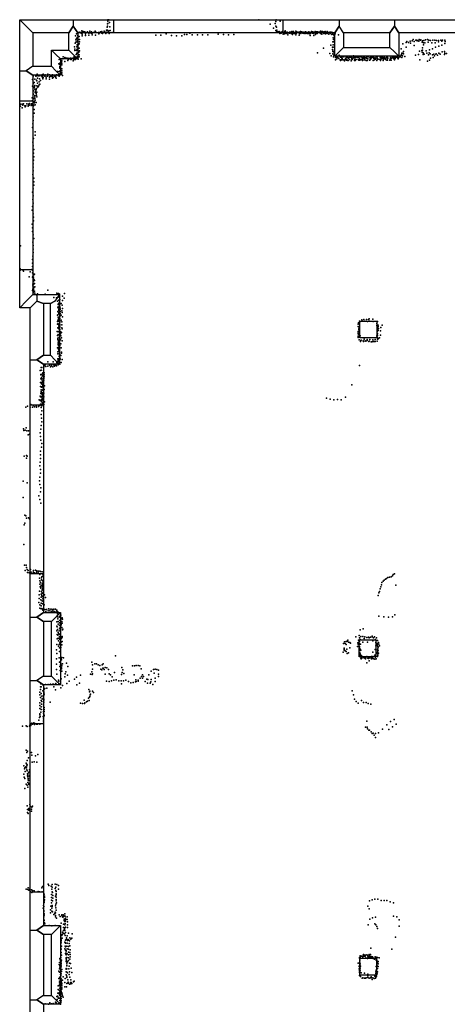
# Model space of a CAD drawing. Extents: x 16260 to 30057, y -26773 to 17812.
# Tile 10 of 12: x 16260 to 22075, y 4408 to 17812. Entities that reach past the tile are written whole.
import ezdxf

# ---------------------------------------------------------------- set-up
doc = ezdxf.new("R2010")
doc.units = 0
for name, color, linetype in [('P', 9, 'continuous'), ('ROOMS', 1, 'continuous'), ('WALLS', 3, 'continuous'), ('WINDOWS', 6, 'continuous')]:
    doc.layers.add(name, color=color, linetype=linetype)

msp = doc.modelspace()

# ---------------------------------------------------------------- linework, layer by layer
at = {"layer": 'P'}
for p in [(17451, 17712), (17453, 17722), (17455, 17757), (17457, 17760), (17458, 17808), (17459, 17790), (17470, 17808), (17479, 17773), (17485, 17715), (19512, 17811), (19668, 17749), (19711, 17696), (19735, 17760), (19743, 17722), (19745, 17789), (19749, 17810), (19754, 17710), (19803, 17790), (17018, 17590), (17034, 17618), (17041, 17570), (17044, 17634), (17047, 17630), (17050, 17595), (17060, 17638), (17065, 17584), (17068, 17584), (17077, 17642), (17098, 17630), (17103, 17658), (17104, 17637), (17109, 17593), (17111, 17615), (17113, 17644), (17124, 17653), (17131, 17645), (17148, 17648), (17155, 17595), (17156, 17618), (17171, 17636), (17182, 17648), (17200, 17628), (17200, 17603), (17209, 17635), (17213, 17657), (17230, 17629), (17235, 17647), (17246, 17605), (17247, 17628), (17252, 17631), (17262, 17636), (17278, 17638), (17285, 17656), (17293, 17603), (17296, 17640), (17332, 17638), (17335, 17619), (17339, 17630), (17350, 17637), (17360, 17646), (17364, 17644), (17365, 17641), (17376, 17650), (17379, 17628), (17386, 17622), (17402, 17636), (17408, 17654), (17417, 17640), (17432, 17624), (17434, 17641), (17442, 17667), (17456, 17670), (17462, 17649), (17475, 17659), (17477, 17626), (17489, 17666), (17519, 17639), (18110, 17602), (18180, 17602), (18251, 17620), (18323, 17596), (18394, 17592), (18463, 17593), (18501, 17612), (18534, 17608), (18572, 17630), (18605, 17607), (18676, 17605), (18747, 17604), (18817, 17606), (18959, 17613), (19030, 17612), (19100, 17606), (19171, 17610), (19744, 17663), (19754, 17656), (19759, 17670), (19770, 17647), (19787, 17649), (19796, 17638), (19797, 17622), (19812, 17637), (19817, 17644), (19818, 17628), (19827, 17636), (19834, 17649), (19841, 17643), (19841, 17635), (19841, 17616), (19862, 17619), (19867, 17652), (19871, 17658), (19880, 17642), (19886, 17625), (19896, 17643), (19906, 17605), (19907, 17628), (19928, 17641), (19930, 17627), (19944, 17642), (19951, 17622), (19963, 17649), (19971, 17640), (19972, 17611), (19975, 17625), (19979, 17652), (19983, 17653), (19995, 17626), (20014, 17656), (20016, 17604), (20019, 17624), (20026, 17645), (20034, 17637), (20042, 17643), (20059, 17643), (20059, 17601), (20063, 17626), (20078, 17652), (20084, 17626), (20094, 17647), (20107, 17641), (20109, 17627), (20124, 17641), (20129, 17625), (20149, 17646), (20153, 17623), (20158, 17643), (20172, 17636), (20172, 17625), (20186, 17644), (20193, 17647), (20197, 17620), (20206, 17639), (20208, 17598), (20217, 17624), (20228, 17649), (20243, 17645), (20243, 17628), (20257, 17644), (20260, 17598), (20261, 17625), (20280, 17649), (20282, 17608), (20287, 17625), (20297, 17648), (20306, 17624), (20307, 17647), (20313, 17646), (20332, 17638), (20338, 17641), (20351, 17625), (20352, 17656), (20359, 17651), (20367, 17649), (20371, 17616), (20376, 17650), (20378, 17638), (20383, 17645), (20395, 17622), (20401, 17648), (20413, 17650), (20415, 17644), (20417, 17642), (20417, 17619), (20421, 17630), (20440, 17653), (20441, 17624), (20465, 17614), (20470, 17641), (20485, 17623), (20488, 17642), (20504, 17608), (20506, 17641), (20518, 17630), (20522, 17566), (20526, 17609), (20536, 17594), (20550, 17618), (20594, 17604), (17007, 17444), (17016, 17490), (17023, 17504), (17025, 17538), (17026, 17548), (17033, 17552), (17039, 17509), (17039, 17444), (17040, 17449), (17043, 17469), (17047, 17528), (17059, 17472), (17068, 17426), (17069, 17485), (17073, 17544), (17073, 17511), (20492, 17466), (20516, 17439), (20517, 17509), (20524, 17470), (20525, 17438), (20527, 17541), (20530, 17512), (21470, 17485), (21514, 17501), (21518, 17437), (21524, 17514), (21547, 17502), (21571, 17519), (21575, 17492), (21598, 17522), (21611, 17544), (21624, 17459), (21626, 17514), (21646, 17533), (21655, 17528), (21663, 17533), (21676, 17526), (21689, 17518), (21692, 17542), (21710, 17534), (21715, 17539), (21732, 17508), (21737, 17427), (21739, 17523), (21752, 17470), (21753, 17499), (21754, 17527), (21769, 17498), (21778, 17538), (21807, 17542), (21814, 17508), (21825, 17534), (21847, 17529), (21864, 17497), (21880, 17535), (21905, 17533), (21910, 17496), (21916, 17437), (21927, 17529), (21954, 17509), (21955, 17529), (21958, 17453), (21985, 17532), (21999, 17518), (22002, 17465), (22011, 17531), (22041, 17489), (22042, 17534), (22046, 17517), (16850, 17304), (16875, 17296), (16995, 17292), (17002, 17312), (17006, 17292), (17012, 17412), (17012, 17393), (17013, 17294), (17028, 17339), (17034, 17391), (17035, 17358), (17036, 17400), (17041, 17410), (17046, 17310), (17065, 17371), (17069, 17334), (17069, 17304), (17073, 17388), (20311, 17362), (20393, 17424), (20478, 17350), (20498, 17319), (20515, 17406), (20517, 17381), (20517, 17349), (20520, 17397), (20522, 17342), (20526, 17374), (20526, 17304), (20530, 17319), (20543, 17360), (20553, 17297), (20558, 17309), (20561, 17300), (20571, 17300), (20586, 17295), (20604, 17328), (20616, 17310), (20616, 17309), (20625, 17303), (20637, 17295), (20643, 17298), (20646, 17308), (20665, 17309), (20668, 17306), (20699, 17298), (20700, 17307), (20714, 17303), (20715, 17297), (20721, 17299), (20729, 17296), (20749, 17300), (20767, 17299), (20772, 17298), (20793, 17303), (20798, 17318), (20799, 17294), (20812, 17309), (20823, 17297), (20837, 17315), (20845, 17303), (20854, 17309), (20858, 17296), (20862, 17301), (20872, 17300), (20885, 17306), (20903, 17304), (20916, 17295), (20936, 17297), (20944, 17302), (20951, 17296), (20955, 17296), (20969, 17294), (20980, 17304), (21000, 17304), (21023, 17291), (21030, 17294), (21031, 17312), (21038, 17302), (21053, 17315), (21058, 17301), (21075, 17296), (21105, 17293), (21106, 17311), (21127, 17310), (21160, 17300), (21170, 17291), (21176, 17294), (21180, 17300), (21200, 17296), (21216, 17297), (21220, 17295), (21253, 17303), (21253, 17292), (21262, 17295), (21304, 17292), (21306, 17314), (21322, 17292), (21326, 17313), (21331, 17299), (21345, 17307), (21361, 17296), (21377, 17301), (21385, 17303), (21395, 17295), (21400, 17307), (21410, 17292), (21427, 17307), (21431, 17311), (21433, 17317), (21437, 17305), (21446, 17416), (21448, 17331), (21451, 17336), (21456, 17296), (21458, 17356), (21464, 17322), (21469, 17356), (21478, 17379), (21480, 17348), (21499, 17312), (21645, 17328), (21682, 17340), (21696, 17383), (21731, 17393), (21735, 17371), (21739, 17399), (21749, 17359), (21749, 17336), (21759, 17343), (21789, 17390), (21796, 17354), (21819, 17333), (21827, 17360), (21832, 17403), (21843, 17349), (21875, 17416), (21876, 17333), (21882, 17298), (21890, 17344), (21903, 17319), (21917, 17343), (21923, 17348), (21941, 17328), (21959, 17358), (21977, 17341), (22005, 17375), (22037, 17379), (22038, 17339), (22041, 17357), (22066, 17353), (16790, 17212), (16796, 17270), (16806, 17204), (16806, 17176), (16808, 17167), (16809, 17225), (16811, 17275), (16814, 17200), (16827, 17280), (16827, 17247), (16827, 17241), (16831, 17250), (16832, 17222), (16833, 17252), (16833, 17196), (16847, 17278), (16872, 17244), (16883, 17282), (16891, 17287), (16898, 17286), (16915, 17255), (16916, 17287), (16918, 17270), (16933, 17282), (16941, 17277), (16953, 17290), (16957, 17270), (16962, 17271), (16972, 17288), (16989, 17252), (16998, 17271), (17010, 17268), (17018, 17269), (17027, 17283), (17044, 17287), (17053, 17274), (17097, 17277), (20556, 17267), (20575, 17278), (20602, 17284), (20617, 17266), (20622, 17257), (20637, 17268), (20640, 17266), (20646, 17283), (20660, 17266), (20675, 17251), (20683, 17265), (20689, 17280), (20703, 17262), (20708, 17272), (20723, 17255), (20725, 17258), (20733, 17287), (20747, 17271), (20767, 17251), (20771, 17260), (20777, 17283), (20786, 17273), (20812, 17256), (20819, 17273), (20823, 17257), (20835, 17272), (20862, 17268), (20870, 17262), (20880, 17281), (20885, 17263), (20905, 17268), (20922, 17256), (20924, 17280), (20927, 17284), (20944, 17267), (20951, 17278), (20952, 17267), (20971, 17256), (20976, 17287), (20986, 17257), (20995, 17280), (21019, 17262), (21028, 17267), (21032, 17269), (21042, 17290), (21068, 17258), (21073, 17288), (21074, 17262), (21085, 17286), (21090, 17272), (21098, 17275), (21117, 17258), (21117, 17257), (21123, 17287), (21126, 17273), (21142, 17275), (21162, 17272), (21166, 17256), (21170, 17269), (21188, 17282), (21205, 17257), (21208, 17276), (21217, 17283), (21232, 17284), (21235, 17287), (21235, 17271), (21251, 17259), (21261, 17282), (21261, 17263), (21266, 17290), (21294, 17262), (21297, 17274), (21304, 17276), (21310, 17260), (21316, 17290), (21343, 17285), (21350, 17280), (21356, 17267), (21365, 17282), (21402, 17289), (21409, 17281), (21703, 17266), (21805, 17245), (21831, 17262), (21845, 17287), (16445, 17045), (16478, 17041), (16494, 17047), (16498, 17069), (16516, 17048), (16516, 17046), (16535, 17046), (16559, 17043), (16565, 17062), (16571, 17027), (16576, 17046), (16578, 17027), (16579, 17071), (16600, 17042), (16605, 17063), (16622, 17030), (16637, 17045), (16641, 17068), (16663, 17036), (16667, 17060), (16667, 17029), (16677, 17043), (16690, 17055), (16699, 17040), (16705, 17061), (16707, 17044), (16713, 17025), (16735, 17043), (16748, 17028), (16753, 17044), (16762, 17062), (16773, 17105), (16781, 17062), (16785, 17060), (16785, 17052), (16797, 17045), (16798, 17106), (16806, 17151), (16807, 17153), (16809, 17069), (16811, 17117), (16815, 17087), (16829, 17071), (16833, 17143), (16834, 17115), (16834, 17090), (16841, 17051), (16433, 16996), (16435, 16907), (16444, 16943), (16455, 16956), (16456, 16890), (16460, 16898), (16464, 17002), (16466, 16915), (16489, 16988), (16491, 16979), (16495, 16910), (16500, 16946), (16503, 17016), (16507, 16893), (16514, 16907), (16523, 16924), (16526, 16966), (16530, 17006), (16536, 16932), (16545, 16984), (16574, 17006), (16620, 17007), (16666, 17004), (16706, 17017), (16755, 17018), (16443, 16792), (16444, 16842), (16444, 16804), (16446, 16842), (16464, 16761), (16467, 16779), (16468, 16868), (16469, 16822), (16474, 16839), (16484, 16855), (16486, 16809), (16487, 16875), (16489, 16785), (16491, 16826), (16491, 16762), (16269, 16662), (16272, 16635), (16295, 16660), (16303, 16648), (16312, 16666), (16331, 16641), (16336, 16624), (16342, 16639), (16355, 16666), (16375, 16640), (16376, 16634), (16380, 16664), (16387, 16650), (16394, 16671), (16414, 16654), (16417, 16659), (16418, 16642), (16421, 16666), (16428, 16646), (16429, 16707), (16430, 16746), (16439, 16669), (16440, 16754), (16446, 16691), (16448, 16640), (16450, 16740), (16452, 16649), (16463, 16699), (16463, 16679), (16466, 16739), (16469, 16715), (16470, 16654), (16486, 16685), (16295, 16612), (16445, 16491), (16458, 16588), (16458, 16538), (16438, 16393), (16443, 16441), (16436, 16343), (16472, 16287), (16472, 16238), (16437, 16146), (16443, 16095), (16446, 16193), (16449, 15996), (16451, 16045), (16445, 15850), (16446, 15898), (16453, 15946), (16438, 15705), (16441, 15802), (16443, 15753), (16450, 15654), (16451, 15606), (16451, 15557), (16435, 15462), (16441, 15510), (16440, 15364), (16441, 15315), (16443, 15412), (16428, 15220), (16435, 15268), (16445, 15170), (16431, 15027), (16446, 15074), (16447, 15122), (16435, 14979), (16435, 14930), (16441, 14881), (16439, 14785), (16452, 14833), (16271, 14735), (16441, 14689), (16443, 14641), (16445, 14737), (16434, 14497), (16436, 14545), (16439, 14593), (16265, 14418), (16267, 14402), (16300, 14405), (16312, 14390), (16401, 14378), (16426, 14413), (16433, 14402), (16433, 14367), (16435, 14450), (16440, 14359), (16445, 14353), (16460, 14348), (16388, 14311), (16433, 14306), (16437, 14212), (16438, 14316), (16442, 14244), (16443, 14264), (16447, 14306), (16448, 14285), (16448, 14258), (16449, 14209), (16454, 14338), (16456, 14269), (16461, 14222), (16462, 14263), (16436, 14123), (16437, 14191), (16438, 14143), (16444, 14165), (16446, 14170), (16448, 14138), (16449, 14097), (16450, 14162), (16452, 14118), (16459, 14114), (16465, 14174), (16465, 14087), (16500, 14080), (16606, 14075), (16644, 14129), (16767, 14088), (16768, 14086), (16789, 14083), (16870, 14083), (16487, 14067), (16726, 14030), (16759, 14027), (16773, 13981), (16788, 14039), (16789, 13946), (16790, 13994), (16792, 13947), (16793, 13954), (16799, 14056), (16800, 14074), (16800, 13984), (16802, 14030), (16804, 14002), (16810, 13948), (16825, 13947), (16842, 14048), (16844, 13989), (16863, 14021), (16777, 13898), (16778, 13839), (16779, 13841), (16781, 13934), (16784, 13888), (16787, 13827), (16791, 13807), (16792, 13854), (16792, 13819), (16793, 13901), (16793, 13867), (16796, 13932), (16798, 13886), (16802, 13910), (16804, 13902), (16807, 13939), (16809, 13865), (16810, 13838), (16810, 13810), (16812, 13885), (16835, 13847), (16836, 13825), (16837, 13924), (16841, 13878), (16774, 13788), (16775, 13701), (16777, 13794), (16778, 13673), (16780, 13713), (16782, 13763), (16782, 13726), (16783, 13701), (16787, 13748), (16790, 13760), (16797, 13745), (16799, 13677), (16803, 13712), (16804, 13770), (16805, 13702), (16808, 13742), (16808, 13694), (16809, 13791), (16824, 13722), (16826, 13788), (16831, 13699), (16840, 13767), (20867, 13684), (20883, 13707), (20892, 13705), (20912, 13727), (20921, 13706), (20940, 13729), (20954, 13707), (20977, 13729), (20992, 13705), (21003, 13732), (21012, 13739), (21015, 13710), (21063, 13736), (21067, 13705), (21117, 13677), (21124, 13705), (16770, 13568), (16776, 13666), (16777, 13618), (16779, 13617), (16783, 13561), (16787, 13565), (16789, 13608), (16790, 13603), (16792, 13655), (16792, 13630), (16798, 13666), (16807, 13644), (16807, 13596), (16808, 13664), (16808, 13625), (16808, 13545), (16812, 13567), (16825, 13557), (16829, 13553), (16833, 13660), (16833, 13619), (16837, 13602), (20861, 13548), (20862, 13666), (20864, 13636), (20865, 13567), (20870, 13614), (20871, 13594), (20872, 13571), (20875, 13590), (20879, 13538), (20880, 13618), (21119, 13649), (21120, 13567), (21124, 13540), (21128, 13624), (21129, 13596), (21135, 13636), (21137, 13653), (21137, 13580), (21138, 13608), (21167, 13574), (21172, 13623), (21190, 13653), (16772, 13512), (16777, 13454), (16778, 13471), (16778, 13467), (16780, 13514), (16783, 13480), (16784, 13420), (16785, 13528), (16789, 13407), (16790, 13434), (16793, 13450), (16794, 13428), (16800, 13406), (16801, 13480), (16801, 13417), (16803, 13502), (16804, 13523), (16807, 13472), (16813, 13537), (16815, 13455), (16820, 13506), (16830, 13481), (16837, 13440), (20862, 13503), (20862, 13501), (20864, 13536), (20865, 13485), (20871, 13524), (20872, 13492), (20878, 13455), (20889, 13509), (20896, 13431), (20900, 13443), (20904, 13447), (20930, 13440), (20935, 13429), (20945, 13461), (20958, 13440), (20967, 13436), (20984, 13458), (20987, 13444), (21008, 13430), (21012, 13434), (21020, 13460), (21038, 13425), (21047, 13428), (21062, 13452), (21068, 13430), (21082, 13429), (21095, 13458), (21096, 13432), (21115, 13492), (21118, 13509), (21121, 13437), (21124, 13535), (21126, 13512), (21126, 13484), (21128, 13463), (21133, 13466), (21153, 13481), (21165, 13519), (16773, 13343), (16779, 13292), (16782, 13398), (16783, 13390), (16783, 13343), (16787, 13328), (16788, 13374), (16792, 13304), (16798, 13332), (16800, 13286), (16801, 13331), (16803, 13354), (16807, 13377), (16820, 13399), (16823, 13343), (16826, 13347), (16827, 13288), (16829, 13272), (16644, 13152), (16716, 13156), (16767, 13143), (16777, 13136), (16778, 13263), (16779, 13195), (16780, 13163), (16782, 13185), (16791, 13157), (16793, 13193), (16794, 13182), (16795, 13264), (16795, 13228), (16797, 13230), (16803, 13231), (16807, 13256), (16807, 13210), (16809, 13189), (16810, 13194), (16821, 13239), (16826, 13146), (16837, 13185), (16538, 13036), (16550, 13040), (16554, 13077), (16562, 13076), (16573, 13006), (16582, 13036), (16586, 13088), (16588, 13084), (16594, 13006), (16604, 13106), (16611, 13121), (16615, 13092), (16644, 13094), (16663, 13111), (16678, 13087), (16688, 13093), (16693, 13111), (16709, 13086), (16721, 13113), (16734, 13096), (16743, 13108), (16752, 13112), (16762, 13100), (16778, 13131), (16781, 13115), (16806, 13123), (20881, 13105), (16545, 12873), (16548, 12983), (16549, 12976), (16549, 12923), (16558, 12943), (16558, 12869), (16560, 12917), (16561, 12918), (16564, 12988), (16565, 12873), (16566, 12894), (16572, 12965), (16573, 12884), (16574, 12923), (16579, 12954), (16585, 12880), (16586, 12904), (16590, 12928), (16592, 12978), (16592, 12951), (16544, 12817), (16550, 12750), (16552, 12771), (16555, 12808), (16557, 12853), (16560, 12816), (16566, 12737), (16567, 12867), (16567, 12852), (16568, 12767), (16574, 12836), (16574, 12829), (16580, 12804), (16581, 12782), (16593, 12777), (16596, 12827), (20775, 12843), (16525, 12638), (16539, 12627), (16540, 12688), (16541, 12676), (16543, 12629), (16546, 12723), (16549, 12727), (16550, 12678), (16552, 12638), (16555, 12608), (16556, 12684), (16562, 12633), (16563, 12675), (16563, 12642), (16564, 12661), (16566, 12722), (16566, 12631), (16567, 12709), (16570, 12650), (16573, 12690), (16573, 12606), (16580, 12682), (16580, 12680), (16585, 12728), (16589, 12728), (16589, 12677), (16597, 12609), (20433, 12660), (20481, 12645), (20530, 12636), (20581, 12640), (20631, 12636), (20690, 12672), (16343, 12538), (16364, 12551), (16402, 12538), (16411, 12573), (16432, 12537), (16448, 12561), (16460, 12540), (16482, 12553), (16490, 12538), (16515, 12546), (16536, 12559), (16545, 12580), (16553, 12532), (16555, 12567), (16556, 12575), (16561, 12485), (16563, 12556), (16565, 12583), (16570, 12588), (16587, 12574), (16552, 12435), (16558, 12387), (16560, 12338), (16310, 12242), (16318, 12219), (16334, 12225), (16346, 12254), (16357, 12214), (16378, 12213), (16546, 12238), (16554, 12288), (16375, 12159), (16395, 12171), (16539, 12186), (16542, 12138), (16549, 12090), (16545, 11940), (16557, 11992), (16563, 12042), (16321, 11871), (16351, 11844), (16352, 11879), (16363, 11868), (16541, 11840), (16543, 11890), (16532, 11737), (16538, 11789), (16541, 11689), (16305, 11530), (16529, 11534), (16535, 11586), (16541, 11638), (16363, 11506), (16536, 11485), (16548, 11438), (16306, 11307), (16521, 11328), (16534, 11280), (16541, 11385), (16547, 11232), (16329, 11068), (16343, 11057), (16354, 11028), (16378, 11029), (16393, 11019), (16399, 11016), (16321, 10936), (16328, 10957), (16315, 10666), (16324, 10384), (16346, 10384), (16352, 10354), (16362, 10329), (16407, 10325), (16334, 10312), (16368, 10287), (16376, 10315), (16390, 10282), (16417, 10289), (16442, 10289), (16446, 10313), (16461, 10281), (16473, 10317), (16490, 10290), (16494, 10311), (16513, 10290), (16514, 10306), (16528, 10207), (16535, 10259), (16536, 10305), (16542, 10298), (16555, 10187), (16558, 10212), (16562, 10228), (16564, 10296), (16572, 10268), (16577, 10252), (16577, 10247), (16577, 10235), (21233, 10195), (21250, 10206), (21267, 10220), (21291, 10221), (21310, 10227), (21328, 10239), (21340, 10260), (21358, 10269), (16533, 10171), (16533, 10129), (16538, 10093), (16543, 10151), (16548, 10071), (16553, 10108), (16566, 10130), (16566, 10090), (16569, 10179), (16571, 10140), (16571, 10095), (16572, 10093), (16573, 10068), (16574, 10137), (16574, 10113), (16579, 10166), (21160, 10065), (21172, 10090), (21180, 10117), (21187, 10148), (21201, 10167), (21217, 10180), (21375, 10116), (16526, 9980), (16526, 9932), (16530, 10034), (16550, 9951), (16552, 9991), (16556, 10028), (16561, 9973), (16564, 10051), (16567, 10011), (16571, 10050), (16571, 10006), (16572, 9959), (16573, 10045), (16573, 10001), (16574, 9930), (16575, 9955), (16599, 9981), (16611, 9948), (21136, 9973), (21142, 10011), (21155, 10029), (16522, 9878), (16532, 9847), (16533, 9800), (16546, 9913), (16553, 9871), (16553, 9790), (16554, 9832), (16562, 9795), (16567, 9902), (16569, 9859), (16576, 9788), (16577, 9890), (16594, 9847), (16651, 9792), (16673, 9785), (16697, 9786), (16722, 9785), (16745, 9785), (16576, 9774), (16599, 9784), (16602, 9781), (16616, 9755), (16623, 9783), (16645, 9763), (16671, 9764), (16692, 9756), (16705, 9778), (16717, 9761), (16739, 9754), (16764, 9758), (16765, 9775), (16771, 9698), (16772, 9681), (16775, 9722), (16778, 9751), (16780, 9657), (16795, 9679), (16801, 9730), (16807, 9690), (16807, 9688), (16821, 9705), (16822, 9657), (16839, 9669), (21144, 9693), (21212, 9683), (21277, 9677), (21329, 9683), (21360, 9709), (16766, 9613), (16767, 9557), (16769, 9547), (16783, 9619), (16783, 9581), (16800, 9564), (16801, 9527), (16802, 9602), (16804, 9570), (16806, 9632), (16806, 9519), (16812, 9637), (16814, 9607), (16820, 9620), (16820, 9564), (16825, 9579), (16831, 9537), (16833, 9618), (16836, 9597), (16842, 9649), (20932, 9520), (16765, 9493), (16769, 9443), (16770, 9384), (16775, 9509), (16780, 9432), (16782, 9468), (16783, 9394), (16794, 9453), (16797, 9491), (16800, 9445), (16800, 9415), (16804, 9392), (16821, 9384), (16825, 9398), (16827, 9390), (16839, 9416), (16839, 9405), (16844, 9508), (16847, 9514), (20832, 9411), (20875, 9429), (20882, 9398), (20889, 9504), (20900, 9416), (20926, 9416), (20943, 9389), (20953, 9412), (20983, 9402), (21005, 9407), (21014, 9398), (21032, 9408), (21052, 9421), (21055, 9412), (21072, 9398), (21083, 9412), (21114, 9399), (16763, 9306), (16786, 9282), (16787, 9356), (16795, 9304), (16801, 9262), (16803, 9377), (16804, 9331), (16811, 9338), (16813, 9264), (16815, 9285), (16816, 9335), (16816, 9318), (16817, 9352), (16819, 9265), (16826, 9339), (16832, 9301), (16838, 9347), (20662, 9319), (20674, 9258), (20678, 9341), (20688, 9319), (20699, 9308), (20700, 9349), (20714, 9351), (20722, 9363), (20730, 9338), (20749, 9260), (20751, 9333), (20760, 9324), (20854, 9279), (20859, 9330), (20864, 9309), (20869, 9367), (20872, 9302), (20879, 9315), (20880, 9311), (20880, 9263), (20882, 9280), (20883, 9349), (20892, 9375), (20893, 9311), (20925, 9336), (20991, 9340), (21064, 9354), (21097, 9373), (21102, 9332), (21103, 9288), (21121, 9322), (21121, 9303), (21126, 9312), (21127, 9359), (21127, 9288), (21129, 9279), (21132, 9257), (21134, 9272), (21138, 9335), (21146, 9311), (21153, 9288), (16759, 9233), (16764, 9182), (16798, 9126), (16803, 9213), (16805, 9209), (16824, 9117), (16831, 9128), (16856, 9124), (17565, 9153), (20659, 9203), (20672, 9229), (20674, 9242), (20678, 9231), (20684, 9222), (20698, 9210), (20708, 9244), (20714, 9184), (20732, 9192), (20878, 9188), (20880, 9160), (20885, 9191), (20888, 9241), (20888, 9225), (20888, 9150), (20889, 9166), (20890, 9181), (20898, 9118), (20899, 9230), (20900, 9141), (20909, 9157), (20915, 9121), (20934, 9129), (20939, 9139), (20945, 9123), (20969, 9125), (20983, 9145), (20995, 9121), (20997, 9119), (21002, 9116), (21005, 9121), (21009, 9132), (21015, 9123), (21042, 9122), (21045, 9145), (21051, 9145), (21053, 9134), (21061, 9200), (21066, 9141), (21067, 9117), (21088, 9161), (21095, 9236), (21099, 9135), (21109, 9204), (21118, 9188), (21118, 9186), (21126, 9201), (21126, 9144), (21128, 9233), (21131, 9180), (21132, 9218), (21132, 9160), (21137, 9230), (21140, 9187), (16761, 9038), (16762, 9110), (16802, 9067), (16806, 9008), (16814, 9076), (16817, 9029), (16820, 8996), (16822, 9040), (16827, 9099), (16827, 8989), (16835, 9015), (16840, 9042), (16896, 9054), (16915, 9006), (17242, 9067), (17251, 9029), (17280, 9043), (17306, 9042), (17326, 9028), (17349, 9020), (17381, 9031), (17389, 8983), (17393, 9043), (17394, 8984), (17423, 8995), (17445, 8987), (17650, 8994), (17796, 9015), (17821, 9017), (17846, 9021), (17870, 9018), (17894, 9016), (20905, 9113), (20959, 9114), (20962, 9112), (20982, 9056), (21012, 9082), (21043, 9109), (21054, 9114), (21076, 9111), (21088, 9108), (21106, 9113), (16760, 8966), (16763, 8903), (16810, 8951), (16829, 8976), (16832, 8944), (16872, 8865), (16879, 8905), (16887, 8933), (16911, 8888), (17033, 8863), (17087, 8890), (17221, 8902), (17241, 8932), (17244, 8898), (17251, 8972), (17252, 8906), (17365, 8969), (17376, 8962), (17409, 8966), (17422, 8902), (17466, 8965), (17475, 8908), (17497, 8895), (17516, 8867), (17551, 8924), (17643, 8897), (17655, 8927), (17661, 8959), (17676, 8911), (17815, 8892), (17898, 8848), (17910, 8975), (17916, 8872), (17930, 8850), (17932, 8894), (17942, 8872), (18017, 8891), (18049, 8941), (18078, 8964), (18089, 8916), (18102, 8970), (18102, 8849), (18126, 8968), (18146, 8872), (18148, 8958), (18149, 8901), (16543, 8731), (16546, 8769), (16551, 8728), (16579, 8752), (16611, 8763), (16646, 8760), (16679, 8765), (16712, 8767), (16719, 8768), (16725, 8728), (16746, 8768), (16753, 8775), (16788, 8763), (16789, 8821), (16792, 8806), (16792, 8769), (16820, 8716), (16826, 8837), (16842, 8749), (16902, 8777), (16934, 8808), (17005, 8832), (17037, 8757), (17072, 8779), (17442, 8807), (17476, 8801), (17507, 8812), (17538, 8821), (17571, 8826), (17606, 8813), (17639, 8810), (17644, 8770), (17672, 8813), (17704, 8822), (17738, 8804), (17772, 8786), (17804, 8790), (17836, 8796), (17840, 8825), (17846, 8803), (17869, 8806), (17873, 8819), (17966, 8801), (17989, 8833), (18000, 8780), (18003, 8830), (18033, 8781), (18042, 8799), (18047, 8829), (18072, 8762), (18102, 8803), (16535, 8622), (16536, 8659), (16541, 8583), (16545, 8694), (16554, 8641), (16559, 8603), (16576, 8676), (16583, 8614), (16584, 8591), (16586, 8661), (16587, 8646), (16590, 8688), (16590, 8616), (16592, 8697), (16594, 8629), (16602, 8708), (16628, 8710), (16745, 8690), (17201, 8692), (17210, 8661), (17210, 8589), (17215, 8672), (17215, 8598), (17220, 8620), (17222, 8631), (17251, 8671), (17262, 8653), (20780, 8675), (20798, 8620), (16534, 8511), (16534, 8474), (16552, 8545), (16553, 8456), (16557, 8493), (16559, 8530), (16567, 8566), (16580, 8560), (16582, 8494), (16584, 8466), (16586, 8547), (16587, 8520), (16589, 8560), (16591, 8450), (16676, 8521), (17085, 8506), (17115, 8504), (17136, 8548), (17141, 8504), (17147, 8514), (17170, 8526), (17181, 8533), (17194, 8574), (17204, 8545), (20813, 8563), (20837, 8528), (20864, 8507), (20910, 8544), (20937, 8517), (20971, 8516), (21001, 8504), (21034, 8494), (16531, 8311), (16535, 8437), (16535, 8363), (16535, 8347), (16539, 8326), (16549, 8384), (16553, 8420), (16578, 8328), (16582, 8421), (16583, 8394), (16584, 8370), (16586, 8357), (16590, 8328), (16593, 8422), (16593, 8395), (16594, 8341), (16299, 8193), (16349, 8197), (16360, 8188), (16394, 8194), (16397, 8209), (16410, 8204), (16413, 8216), (16423, 8235), (16423, 8229), (16426, 8227), (16436, 8222), (16451, 8242), (16459, 8218), (16466, 8231), (16490, 8222), (16503, 8221), (16520, 8275), (16529, 8227), (16534, 8220), (16583, 8278), (16583, 8225), (16584, 8304), (16584, 8252), (20965, 8180), (20982, 8263), (20986, 8181), (21251, 8212), (21304, 8258), (21331, 8187), (21352, 8287), (21380, 8220), (20989, 8157), (21006, 8142), (21017, 8139), (21041, 8116), (21055, 8095), (21068, 8098), (21079, 8073), (21100, 8093), (21138, 8105), (21192, 8154), (21281, 8150), (21100, 8042), (16347, 7869), (16359, 7836), (16366, 7852), (16422, 7836), (16427, 7799), (16475, 7791), (16505, 7809), (16314, 7653), (16345, 7641), (16346, 7689), (16353, 7681), (16357, 7654), (16360, 7667), (16362, 7726), (16378, 7763), (16428, 7706), (16458, 7708), (16493, 7705), (16315, 7539), (16323, 7615), (16330, 7628), (16334, 7577), (16353, 7625), (16356, 7599), (16361, 7585), (16364, 7519), (16365, 7545), (16369, 7533), (16378, 7559), (16389, 7571), (16394, 7600), (16394, 7522), (16395, 7509), (16321, 7502), (16330, 7481), (16346, 7403), (16362, 7389), (16369, 7428), (16372, 7506), (16373, 7465), (16377, 7480), (16378, 7454), (16383, 7402), (16384, 7416), (16398, 7477), (16330, 7348), (16371, 7362), (16361, 7112), (16397, 7128), (16434, 7106), (16365, 7019), (16366, 7059), (16374, 7004), (16385, 7075), (16386, 7049), (16406, 7103), (16420, 7064), (16420, 7037), (16424, 7093), (16647, 6043), (16703, 6037), (16744, 6044), (16763, 6039), (16346, 5974), (16372, 5970), (16373, 5992), (16385, 5960), (16397, 5987), (16398, 5971), (16409, 5939), (16420, 5966), (16424, 5930), (16436, 5957), (16456, 5952), (16509, 5944), (16529, 5938), (16562, 5992), (16565, 5941), (16569, 6013), (16582, 5935), (16591, 5909), (16658, 6027), (16688, 6014), (16692, 5902), (16696, 5977), (16700, 5941), (16701, 6001), (16706, 5928), (16743, 5984), (16752, 6004), (16752, 5958), (16754, 5944), (16754, 5913), (16754, 5898), (16786, 5974), (16789, 6026), (16591, 5793), (16594, 5812), (16596, 5862), (16597, 5879), (16599, 5830), (16691, 5864), (16692, 5827), (16694, 5790), (16707, 5815), (16711, 5891), (16711, 5854), (16748, 5878), (16752, 5769), (16754, 5818), (16756, 5867), (16756, 5836), (16760, 5790), (21017, 5818), (21054, 5829), (21091, 5839), (21130, 5840), (21175, 5823), (21216, 5819), (21255, 5822), (21300, 5805), (21345, 5791), (16580, 5717), (16585, 5755), (16586, 5687), (16589, 5741), (16590, 5671), (16592, 5639), (16678, 5651), (16680, 5694), (16683, 5746), (16697, 5715), (16698, 5677), (16701, 5754), (16701, 5739), (16707, 5666), (16723, 5632), (16738, 5644), (16742, 5663), (16747, 5651), (16748, 5750), (16752, 5721), (16754, 5688), (16873, 5639), (20996, 5743), (21014, 5709), (16587, 5562), (16589, 5600), (16593, 5621), (16594, 5550), (16599, 5516), (16603, 5502), (16746, 5615), (16746, 5599), (16761, 5579), (16797, 5626), (16810, 5603), (16825, 5514), (16833, 5615), (16835, 5628), (16844, 5600), (16848, 5594), (16851, 5624), (16854, 5602), (16856, 5500), (16860, 5618), (16866, 5568), (16866, 5548), (16870, 5539), (16876, 5533), (16878, 5609), (16879, 5506), (16882, 5542), (16883, 5561), (16884, 5579), (16906, 5600), (16906, 5564), (16912, 5529), (21022, 5568), (21059, 5584), (21089, 5502), (21097, 5594), (21343, 5610), (21390, 5599), (21420, 5560), (16660, 5483), (16699, 5476), (16741, 5483), (16843, 5390), (16849, 5374), (16851, 5376), (16857, 5453), (16857, 5415), (16867, 5367), (16869, 5429), (16874, 5451), (16875, 5414), (16876, 5495), (16876, 5490), (16882, 5457), (16884, 5384), (16908, 5491), (16908, 5454), (16922, 5376), (16975, 5368), (21000, 5491), (21105, 5489), (21115, 5465), (21125, 5442), (21419, 5474), (16820, 5313), (16821, 5235), (16822, 5296), (16823, 5255), (16825, 5277), (16834, 5344), (16838, 5359), (16839, 5307), (16875, 5253), (16880, 5346), (16882, 5242), (16885, 5279), (16885, 5247), (16893, 5290), (16898, 5313), (16898, 5293), (16905, 5239), (16906, 5340), (16908, 5278), (16919, 5290), (16930, 5280), (16931, 5235), (16939, 5274), (16942, 5312), (16956, 5297), (16971, 5308), (21373, 5323), (16820, 5173), (16823, 5114), (16825, 5157), (16827, 5199), (16874, 5161), (16877, 5201), (16881, 5197), (16881, 5101), (16883, 5191), (16884, 5147), (16891, 5140), (16894, 5121), (16896, 5094), (16901, 5200), (16904, 5162), (16905, 5094), (16923, 5194), (16924, 5119), (16925, 5157), (16942, 5204), (16942, 5114), (16945, 5151), (21035, 5172), (21320, 5158), (16800, 4979), (16807, 5030), (16812, 5013), (16818, 5044), (16825, 4986), (16826, 4965), (16827, 5076), (16828, 5011), (16888, 5090), (16891, 4990), (16893, 5040), (16893, 4995), (16894, 5083), (16894, 5026), (16895, 5044), (16898, 5007), (16899, 5044), (16903, 4969), (16909, 4987), (16922, 5080), (16922, 5042), (16925, 5004), (16935, 4969), (16942, 5023), (16945, 5086), (16948, 5055), (16949, 4963), (20862, 4969), (20880, 5043), (20883, 5034), (20883, 4973), (20886, 5007), (20887, 4981), (20890, 5068), (20891, 5049), (20891, 5033), (20892, 5041), (20907, 5065), (20921, 5034), (20925, 5053), (20929, 5061), (20930, 5079), (20936, 5087), (20943, 5064), (20947, 5075), (20958, 5064), (20960, 5067), (20969, 5041), (20972, 5083), (20989, 5075), (20991, 5030), (20994, 5055), (21004, 5064), (21004, 5053), (21013, 5054), (21014, 5087), (21018, 5066), (21031, 5084), (21033, 5052), (21033, 5049), (21041, 5058), (21042, 5040), (21046, 5047), (21057, 5055), (21062, 5043), (21063, 5047), (21066, 5031), (21077, 5030), (21087, 5021), (21092, 5052), (21107, 5011), (21108, 5050), (21110, 5028), (21118, 4994), (21119, 5009), (21124, 4973), (21128, 5047), (21133, 4990), (21148, 5041), (16793, 4859), (16795, 4952), (16801, 4890), (16803, 4846), (16804, 4938), (16804, 4915), (16822, 4917), (16823, 4940), (16828, 4854), (16832, 4882), (16890, 4887), (16891, 4849), (16893, 4896), (16899, 4889), (16900, 4845), (16901, 4930), (16902, 4939), (16908, 4838), (16930, 4890), (16931, 4928), (16935, 4852), (16960, 4899), (16967, 4841), (20875, 4922), (20878, 4893), (20880, 4872), (20881, 4840), (20883, 4938), (20883, 4888), (20883, 4859), (20884, 4942), (20884, 4908), (20888, 4957), (20888, 4875), (20889, 4844), (20890, 4901), (20896, 4925), (20903, 4836), (20950, 4830), (21102, 4851), (21105, 4826), (21108, 4922), (21109, 4868), (21111, 4857), (21112, 4884), (21115, 4835), (21116, 4959), (21117, 4943), (21121, 4896), (21125, 4925), (21126, 4896), (21126, 4850), (21136, 4957), (21137, 4924), (16794, 4758), (16801, 4724), (16802, 4702), (16805, 4777), (16805, 4754), (16805, 4700), (16812, 4705), (16815, 4812), (16816, 4753), (16816, 4702), (16820, 4800), (16822, 4754), (16822, 4730), (16823, 4825), (16823, 4726), (16827, 4710), (16833, 4693), (16842, 4736), (16850, 4781), (16874, 4706), (16878, 4760), (16892, 4810), (16899, 4692), (16902, 4790), (16903, 4774), (16913, 4739), (16916, 4739), (16916, 4700), (16919, 4694), (16920, 4711), (16931, 4813), (16942, 4778), (16953, 4703), (16954, 4742), (16958, 4705), (16969, 4692), (16990, 4714), (17002, 4725), (20879, 4799), (20893, 4786), (20916, 4765), (20927, 4770), (20947, 4766), (20961, 4764), (20971, 4768), (20995, 4817), (20995, 4795), (20996, 4771), (21012, 4762), (21033, 4768), (21039, 4780), (21041, 4768), (21054, 4744), (21063, 4768), (21082, 4761), (21089, 4791), (21097, 4765), (21105, 4771), (21107, 4805), (21114, 4790), (21121, 4821), (16777, 4560), (16783, 4560), (16784, 4660), (16784, 4610), (16786, 4603), (16800, 4673), (16801, 4568), (16805, 4595), (16805, 4578), (16806, 4626), (16808, 4658), (16809, 4683), (16815, 4616), (16815, 4610), (16816, 4641), (16816, 4583), (16818, 4663), (16821, 4590), (16826, 4583), (16827, 4611), (16831, 4564), (16832, 4642), (16832, 4617), (16834, 4669), (16876, 4646), (16898, 4647), (16938, 4684), (16954, 4687), (16668, 4427), (16748, 4435), (16758, 4428), (16765, 4464), (16767, 4515), (16768, 4475), (16773, 4517), (16779, 4511), (16788, 4492), (16799, 4492), (16801, 4548), (16802, 4537), (16805, 4527), (16805, 4462), (16806, 4526), (16808, 4490), (16808, 4425), (16815, 4439), (16818, 4431), (16820, 4557), (16823, 4456), (16824, 4487), (16825, 4516), (16838, 4547), (16842, 4524), (16849, 4506), (16605, 4413), (16651, 4409), (16694, 4416), (16714, 4420), (16761, 4419), (16793, 4419), (16815, 4409)]:
    msp.add_point(p, dxfattribs=at)
at = {"layer": 'ROOMS'}
for points in [[(25011, 17631.8), (21415.6, 17631.8), (21415.6, 17313), (20543.8, 17313), (20543.8, 17631.8), (17048.9, 17631.8), (17048.9, 17278.5), (16812.7, 17278.5), (16812.7, 17057), (16440.1, 17057), (16440.1, 14069.9), (16494.1, 14069.9), (16799.6, 14069.9), (16799.6, 13122.9), (16584.1, 13122.9), (16584.1, 9740.5), (16813, 9740.5), (16813, 8756), (16584.1, 8756), (16584.1, 5478.9), (16813, 5478.9), (16813, 4409), (16584.1, 4409), (16584.1, 1014.7)], [(16928.9, 17631.8), (16440.1, 17631.8), (16440.1, 17177), (16692.7, 17177), (16692.7, 17398.5), (16928.9, 17398.5), (16928.9, 17631.8)], [(21295.6, 17631.8), (20663.8, 17631.8), (20663.8, 17433), (21295.6, 17433), (21295.6, 17631.8)], [(16584.1, 13949.9), (16584.1, 13242.9), (16679.6, 13242.9), (16679.6, 13949.9), (16584.1, 13949.9)], [(16584.1, 9620.5), (16584.1, 8876), (16693, 8876), (16693, 9620.5), (16584.1, 9620.5)], [(16584.1, 5358.9), (16584.1, 4529), (16693, 4529), (16693, 5358.9), (16584.1, 5358.9)]]:
    msp.add_lwpolyline(points, dxfattribs=at)
at = {"layer": 'WALLS'}
for points in [[(16260.1, 17811.8), (16988.9, 17811.8), (16988.9, 17721.8), (16928.9, 17631.8), (16440.1, 17631.8), (16350.1, 17721.8)], [(16260.1, 17117), (16260.1, 17811.8), (16350.1, 17721.8), (16440.1, 17631.8), (16440.1, 17177), (16350.1, 17117)], [(16928.9, 17398.5), (16928.9, 17631.8), (16988.9, 17721.8), (17048.9, 17631.8), (17048.9, 17278.5), (16988.9, 17338.5)], [(16988.9, 17811.8), (20603.8, 17811.8), (20603.8, 17721.8), (20543.8, 17631.8), (17048.9, 17631.8), (16988.9, 17721.8)], [(20663.8, 17631.8), (20663.8, 17433), (20603.8, 17373), (20543.8, 17313), (20543.8, 17631.8), (20603.8, 17721.8)], [(20603.8, 17811.8), (21355.6, 17811.8), (21355.6, 17721.8), (21295.6, 17631.8), (20663.8, 17631.8), (20603.8, 17721.8)], [(21295.6, 17433), (21295.6, 17631.8), (21355.6, 17721.8), (21415.6, 17631.8), (21415.6, 17313), (21355.6, 17373)], [(21355.6, 17811.8), (25071, 17811.8), (25071, 17721.8), (25011, 17631.8), (21415.6, 17631.8), (21355.6, 17721.8)], [(20663.8, 17433), (21295.6, 17433), (21355.6, 17373), (21415.6, 17313), (20543.8, 17313), (20603.8, 17373)], [(16692.7, 17177), (16692.7, 17398.5), (16752.7, 17338.5), (16812.7, 17278.5), (16812.7, 17057), (16752.7, 17117)], [(16692.7, 17398.5), (16928.9, 17398.5), (16988.9, 17338.5), (17048.9, 17278.5), (16812.7, 17278.5), (16752.7, 17338.5)], [(16440.1, 17177), (16692.7, 17177), (16752.7, 17117), (16812.7, 17057), (16440.1, 17057), (16350.1, 17117)], [(16260.1, 13889.9), (16260.1, 17117), (16350.1, 17117), (16440.1, 17057), (16440.1, 14069.9), (16350.1, 13979.9)], [(16404.1, 13889.9), (16260.1, 13889.9), (16350.1, 13979.9), (16440.1, 14069.9), (16494.1, 14069.9), (16494.1, 13979.9)], [(16404.1, 13182.9), (16404.1, 13889.9), (16494.1, 13979.9), (16584.1, 13949.9), (16584.1, 13242.9), (16494.1, 13182.9)], [(16494.1, 14069.9), (16799.6, 14069.9), (16739.6, 13979.9), (16679.6, 13949.9), (16584.1, 13949.9), (16494.1, 13979.9)], [(16799.6, 14069.9), (16799.6, 13122.9), (16739.6, 13182.9), (16679.6, 13242.9), (16679.6, 13949.9), (16739.6, 13979.9)], [(20887.1, 13709), (21117.1, 13709), (21117.1, 13479), (20887.1, 13479), (20887.1, 13709)], [(16404.1, 9680.5), (16404.1, 13182.9), (16494.1, 13182.9), (16584.1, 13122.9), (16584.1, 9740.5), (16494.1, 9680.5)], [(16799.6, 13122.9), (16584.1, 13122.9), (16494.1, 13182.9), (16584.1, 13242.9), (16679.6, 13242.9), (16739.6, 13182.9)], [(16404.1, 8816), (16404.1, 9680.5), (16494.1, 9680.5), (16584.1, 9620.5), (16584.1, 8876), (16494.1, 8816)], [(16693, 9620.5), (16584.1, 9620.5), (16494.1, 9680.5), (16584.1, 9740.5), (16813, 9740.5), (16753, 9680.5)], [(16693, 8876), (16693, 9620.5), (16753, 9680.5), (16813, 9740.5), (16813, 8756), (16753, 8816)], [(20875.1, 9369.6), (21105.1, 9369.6), (21105.1, 9139.6), (20875.1, 9139.6), (20875.1, 9369.6)], [(16584.1, 8876), (16693, 8876), (16753, 8816), (16813, 8756), (16584.1, 8756), (16494.1, 8816)], [(16404.1, 5418.9), (16404.1, 8816), (16494.1, 8816), (16584.1, 8756), (16584.1, 5478.9), (16494.1, 5418.9)], [(16404.1, 4469), (16404.1, 5418.9), (16494.1, 5418.9), (16584.1, 5358.9), (16584.1, 4529), (16494.1, 4469)], [(16693, 5358.9), (16584.1, 5358.9), (16494.1, 5418.9), (16584.1, 5478.9), (16813, 5478.9), (16753, 5418.9)], [(16693, 4529), (16693, 5358.9), (16753, 5418.9), (16813, 5478.9), (16813, 4409), (16753, 4469)], [(20883.6, 5034.4), (21113.6, 5034.4), (21113.6, 4804.4), (20883.6, 4804.4), (20883.6, 5034.4)], [(16404.1, 954.7), (16404.1, 4469), (16494.1, 4469), (16584.1, 4409), (16584.1, 1014.7), (16494.1, 954.7)], [(16584.1, 4529), (16693, 4529), (16753, 4469), (16813, 4409), (16584.1, 4409), (16494.1, 4469)]]:
    msp.add_lwpolyline(points, dxfattribs=at)
at = {"layer": 'WINDOWS'}
for points in [[(17538.1, 17811.8), (19838.1, 17811.8), (19838.1, 17631.8), (17538.1, 17631.8), (17538.1, 17811.8)], [(16260.1, 14407), (16260.1, 16707), (16440.1, 16707), (16440.1, 14407), (16260.1, 14407)], [(16404.1, 10267.7), (16404.1, 12567.7), (16584.1, 12567.7), (16584.1, 10267.7), (16404.1, 10267.7)], [(16404.1, 5932.7), (16404.1, 8232.7), (16584.1, 8232.7), (16584.1, 5932.7), (16404.1, 5932.7)]]:
    msp.add_lwpolyline(points, dxfattribs=at)

doc.saveas('drawing.dxf')
